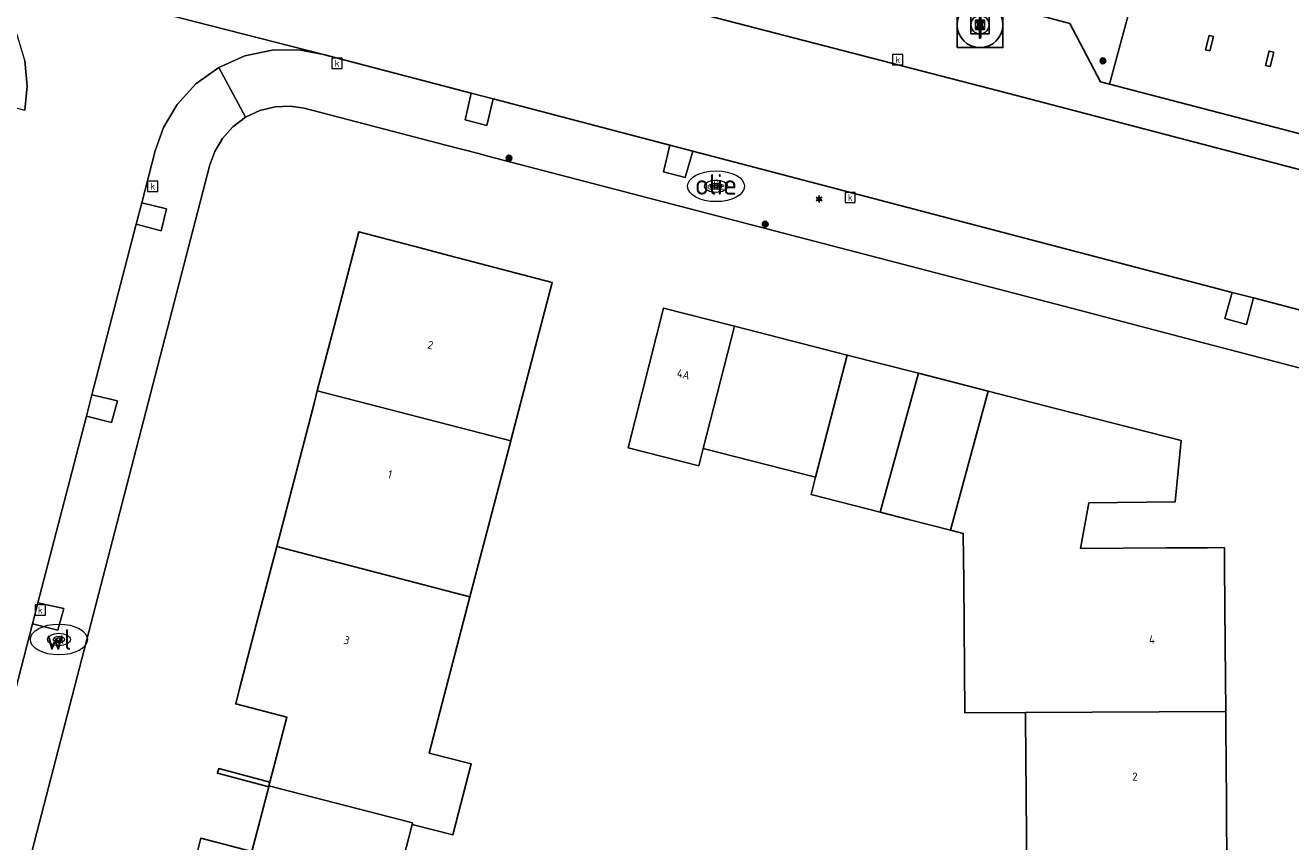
# Model space of a CAD drawing. Header units: metres. Extents: x 197147 to 199131, y 355511 to 356703.
# Tile 137 of 225: x 198514 to 198569, y 355885 to 355921. Entities that reach past the tile are written whole.
import ezdxf
from ezdxf.enums import TextEntityAlignment as Align

# ---------------------------------------------------------------- set-up
doc = ezdxf.new("R2010")
doc.units = ezdxf.units.M
for name, color, linetype, lineweight in [('B-WE-GR-BEPLANTING_CULTUUR_HEESTERS-G', 252, 'Continuous', 18), ('B-WE-KL-BRANDSTOF_PUT-S', 252, 'Continuous', 25), ('B-WE-KL-BRANDSTOF_PUT-S @ 0.05', 252, 'Continuous', 25), ('B-WE-KL-BRANDSTOF_PUT-S @ 0.1', 252, 'Continuous', 25), ('B-WE-KL-BRANDSTOF_PUT-S @ 0.2', 252, 'Continuous', 25), ('B-WE-KL-BRANDSTOF_PUT-S @ 0.5 (1)', 252, 'Continuous', 25), ('B-WE-KL-BRANDSTOF_PUT-S @ 0.5 (2)', 252, 'Continuous', 25), ('B-WE-KL-ET_LS_OV_LICHTMAST-S', 252, 'Continuous', 25), ('B-WE-KL-WATER_PUT-S', 252, 'Continuous', 25), ('B-WE-KL-WATER_PUT-S @ 0.05', 252, 'Continuous', 25), ('B-WE-KL-WATER_PUT-S @ 0.1', 252, 'Continuous', 25), ('B-WE-KL-WATER_PUT-S @ 0.2', 252, 'Continuous', 25), ('B-WE-KL-WATER_PUT-S @ 0.5 (1)', 252, 'Continuous', 25), ('B-WE-KL-WATER_PUT-S @ 0.5 (2)', 252, 'Continuous', 25), ('B-WE-OG-TERREIN_ERF-G', 252, 'Continuous', 18), ('B-WE-RI-GWA_KOLK-S', 252, 'Continuous', 25), ('B-WE-RI-GWA_RIOOLPUT-S', 252, 'Continuous', 25), ('B-WE-RI-GWA_RIOOLPUT-S @ 0.05', 252, 'Continuous', 25), ('B-WE-RI-GWA_RIOOLPUT-S @ 0.1', 252, 'Continuous', 25), ('B-WE-RI-GWA_RIOOLPUT-S @ 0.2', 252, 'Continuous', 25), ('B-WE-RI-GWA_RIOOLPUT-S @ 0.5 (1)', 252, 'Continuous', 25), ('B-WE-RI-GWA_RIOOLPUT-S @ 0.5 (2)', 252, 'Continuous', 25), ('B-WE-VH-ONVERHARD-G', 252, 'Continuous', 18), ('B-WE-VH-VERHARDING_ASFALT-G', 252, 'Continuous', 18), ('B-WE-VH-VERHARDING_TEGEL-G', 252, 'Continuous', 18), ('X-XX-AL-ALGEMEEN-G', 7, 'Continuous', 18), ('X-XX-AL-ALGEMEEN-S', 7, 'Continuous', 25), ('X-XX-AL-ALGEMEEN-S @ 0.05', 7, 'Continuous', 25), ('X-XX-AL-ALGEMEEN-S @ 0.1', 7, 'Continuous', 25), ('X-XX-AL-ALGEMEEN-S @ 0.2', 7, 'Continuous', 25), ('X-XX-AL-ALGEMEEN-S @ 0.5 (1)', 7, 'Continuous', 25), ('X-XX-AL-ALGEMEEN-S @ 0.5 (2)', 7, 'Continuous', 25)]:
    doc.layers.add(name, color=color, linetype=linetype, lineweight=lineweight)
for name, color, linetype in [('B-WE-IE-TERREINAFSCHEIDING_KUNSTMATIG_MUUR-G', 252, 'IE-TERREINAFSCHEIDING-KUNSTMATIG-DICHT'), ('B-WE-OG-BEBOUWING-GV', 252, 'Continuous'), ('B-WE-OG-BEBOUWING_HUISNUMMER-T18', 252, 'Continuous'), ('B-WE-VH-VERHARDING_ASFALT-GV', 253, 'Continuous'), ('B-WE-VH-VERHARDING_TEGEL-GV', 253, 'Continuous')]:
    doc.layers.add(name, color=color, linetype=linetype)
doc.styles.add('NLCS-ISO', font='NLCS-ISO.ttf')
doc.styles.add('NLCS-ISO-ANNOTATIEF-T18', font='NLCS-ISO.ttf', dxfattribs={"height": 1.8})
doc.styles.add('NLCS-ISO-M-T18', font='NLCS-ISO.ttf', dxfattribs={"height": 1.8})
doc.linetypes.add('IE-TERREINAFSCHEIDING-KUNSTMATIG-DICHT', pattern='A,8,-1,[82,NLCS.SHX,S=0.75,R=90,X=0,Y=0],-1', length=10)

# ---------------------------------------------------------------- blocks, each defined once
blk = doc.blocks.new('SIE-WEG_AFVALBAK_TYPE_01')
for radius in [0.25, 0.156]:
    blk.add_circle((0, 0), radius)
blk = doc.blocks.new('*U792')
at = {"layer": 'X-XX-AL-ALGEMEEN-S @ 0.05', "xscale": 0.05, "yscale": 0.05, "zscale": 0.05}
blk.add_blockref('SIE-WEG_AFVALBAK_TYPE_01', (198546.096, 355911.89), dxfattribs=at)
at = {"layer": 'X-XX-AL-ALGEMEEN-S @ 0.1', "xscale": 0.1, "yscale": 0.1, "zscale": 0.1}
blk.add_blockref('SIE-WEG_AFVALBAK_TYPE_01', (198546.096, 355911.89), dxfattribs=at)
at = {"layer": 'X-XX-AL-ALGEMEEN-S @ 0.2', "xscale": 0.2, "yscale": 0.2, "zscale": 0.2}
blk.add_blockref('SIE-WEG_AFVALBAK_TYPE_01', (198546.096, 355911.89), dxfattribs=at)
at = {"layer": 'X-XX-AL-ALGEMEEN-S @ 0.5 (1)', "xscale": 0.5, "yscale": 0.5, "zscale": 0.5}
blk.add_blockref('SIE-WEG_AFVALBAK_TYPE_01', (198546.096, 355911.89), dxfattribs=at)
at = {"layer": 'X-XX-AL-ALGEMEEN-S @ 0.5 (2)', "xscale": 0.5, "yscale": 0.5, "zscale": 0.5}
blk.add_blockref('SIE-WEG_AFVALBAK_TYPE_01', (198546.096, 355911.89), dxfattribs=at)
blk = doc.blocks.new('*U796')
at = {"layer": 'X-XX-AL-ALGEMEEN-S @ 0.05', "xscale": 0.05, "yscale": 0.05, "zscale": 0.05}
blk.add_blockref('SIE-WEG_AFVALBAK_TYPE_01', (198560.881, 355919.033), dxfattribs=at)
at = {"layer": 'X-XX-AL-ALGEMEEN-S @ 0.1', "xscale": 0.1, "yscale": 0.1, "zscale": 0.1}
blk.add_blockref('SIE-WEG_AFVALBAK_TYPE_01', (198560.881, 355919.033), dxfattribs=at)
at = {"layer": 'X-XX-AL-ALGEMEEN-S @ 0.2', "xscale": 0.2, "yscale": 0.2, "zscale": 0.2}
blk.add_blockref('SIE-WEG_AFVALBAK_TYPE_01', (198560.881, 355919.033), dxfattribs=at)
at = {"layer": 'X-XX-AL-ALGEMEEN-S @ 0.5 (1)', "xscale": 0.5, "yscale": 0.5, "zscale": 0.5}
blk.add_blockref('SIE-WEG_AFVALBAK_TYPE_01', (198560.881, 355919.033), dxfattribs=at)
at = {"layer": 'X-XX-AL-ALGEMEEN-S @ 0.5 (2)', "xscale": 0.5, "yscale": 0.5, "zscale": 0.5}
blk.add_blockref('SIE-WEG_AFVALBAK_TYPE_01', (198560.881, 355919.033), dxfattribs=at)
blk = doc.blocks.new('*U856')
at = {"layer": 'X-XX-AL-ALGEMEEN-S @ 0.05', "xscale": 0.05, "yscale": 0.05, "zscale": 0.05}
blk.add_blockref('SIE-WEG_AFVALBAK_TYPE_01', (198534.875, 355914.775), dxfattribs=at)
at = {"layer": 'X-XX-AL-ALGEMEEN-S @ 0.1', "xscale": 0.1, "yscale": 0.1, "zscale": 0.1}
blk.add_blockref('SIE-WEG_AFVALBAK_TYPE_01', (198534.875, 355914.775), dxfattribs=at)
at = {"layer": 'X-XX-AL-ALGEMEEN-S @ 0.2', "xscale": 0.2, "yscale": 0.2, "zscale": 0.2}
blk.add_blockref('SIE-WEG_AFVALBAK_TYPE_01', (198534.875, 355914.775), dxfattribs=at)
at = {"layer": 'X-XX-AL-ALGEMEEN-S @ 0.5 (1)', "xscale": 0.5, "yscale": 0.5, "zscale": 0.5}
blk.add_blockref('SIE-WEG_AFVALBAK_TYPE_01', (198534.875, 355914.775), dxfattribs=at)
at = {"layer": 'X-XX-AL-ALGEMEEN-S @ 0.5 (2)', "xscale": 0.5, "yscale": 0.5, "zscale": 0.5}
blk.add_blockref('SIE-WEG_AFVALBAK_TYPE_01', (198534.875, 355914.775), dxfattribs=at)
blk = doc.blocks.new('B-SIE-WEG_LICHTMAST-SO')
at = {"ltscale": 0.1}
for p, q in [((-0.33, 0.19), (-0.67, 0.39)), ((0, 0.39), (0, 0.77)), ((0.33, 0.19), (0.67, 0.39)), ((-0.33, -0.19), (-0.67, -0.39)), ((0, -0.39), (0, -0.77)), ((0.33, -0.19), (0.67, -0.39))]:
    blk.add_line(p, q, dxfattribs=at)
at = {"flags": 128}
for points in [[(-0.35, 0.15), (0.35, 0.15)], [(-0.35, -0.15), (0.35, -0.15)]]:
    blk.add_lwpolyline(points, dxfattribs=at)
at = {"ltscale": 0.1}
blk.add_circle((0, 0), 0.386, dxfattribs=at)
at = {"style": 'NLCS-ISO'}
blk.add_attdef('TYPE', text='', height=0.549, dxfattribs=at).set_placement((0, 0.77), align=Align.BOTTOM_CENTER)
blk = doc.blocks.new('BGT-KOLK-SO')
at = {"color": 0, "linetype": 'ByBlock', "lineweight": 18}
blk.add_lwpolyline([(-0.045, -0.045), (0.045, -0.045), (0.045, 0.045), (-0.045, 0.045)], close=True, dxfattribs=at)
at = {"color": 0, "linetype": 'ByBlock', "lineweight": 18, "style": 'NLCS-ISO-M-T18'}
blk.add_text('k', height=0.06, dxfattribs=at).set_placement((0, 0), align=Align.MIDDLE_CENTER)
blk = doc.blocks.new('SRI-PUT_INSPECTIE-SO')
at = {"lineweight": -3, "flags": 128}
blk.add_lwpolyline([(-2, -2), (2, -2), (2, 2), (-2, 2)], close=True, dxfattribs=at)
at = {"lineweight": -3, "ltscale": 1.5}
blk.add_circle((0, 0), 2, dxfattribs=at)
at = {"ltscale": 0.1, "style": 'NLCS-ISO'}
blk.add_text('I', height=2.5, dxfattribs=at).set_placement((0, -0.01), align=Align.MIDDLE_CENTER)
blk = doc.blocks.new('*U1058')
at = {"layer": 'B-WE-RI-GWA_RIOOLPUT-S @ 0.05', "xscale": 0.05, "yscale": 0.05, "zscale": 0.05}
blk.add_blockref('SRI-PUT_INSPECTIE-SO', (198555.498, 355920.612), dxfattribs=at)
at = {"layer": 'B-WE-RI-GWA_RIOOLPUT-S @ 0.1', "xscale": 0.1, "yscale": 0.1, "zscale": 0.1}
blk.add_blockref('SRI-PUT_INSPECTIE-SO', (198555.498, 355920.612), dxfattribs=at)
at = {"layer": 'B-WE-RI-GWA_RIOOLPUT-S @ 0.2', "xscale": 0.2, "yscale": 0.2, "zscale": 0.2}
blk.add_blockref('SRI-PUT_INSPECTIE-SO', (198555.498, 355920.612), dxfattribs=at)
at = {"layer": 'B-WE-RI-GWA_RIOOLPUT-S @ 0.5 (1)', "xscale": 0.5, "yscale": 0.5, "zscale": 0.5}
blk.add_blockref('SRI-PUT_INSPECTIE-SO', (198555.498, 355920.612), dxfattribs=at)
at = {"layer": 'B-WE-RI-GWA_RIOOLPUT-S @ 0.5 (2)', "xscale": 0.5, "yscale": 0.5, "zscale": 0.5}
blk.add_blockref('SRI-PUT_INSPECTIE-SO', (198555.498, 355920.612), dxfattribs=at)
blk = doc.blocks.new('SKL-BENZINEPUT_OLIEPUT-SO')
at = {"color": 0, "linetype": 'ByBlock', "lineweight": 18}
blk.add_ellipse((0, 0), major_axis=(2.5, 0), ratio=0.54, dxfattribs=at)
at = {"color": 0, "linetype": 'ByBlock', "lineweight": 18, "style": 'NLCS-ISO'}
blk.add_text('olie', height=1.8, dxfattribs=at).set_placement((0, 0.16), align=Align.MIDDLE_CENTER)
blk = doc.blocks.new('*U1066')
at = {"layer": 'B-WE-KL-BRANDSTOF_PUT-S @ 0.05', "xscale": 0.05, "yscale": 0.05, "zscale": 0.05}
blk.add_blockref('SKL-BENZINEPUT_OLIEPUT-SO', (198543.939, 355913.545), dxfattribs=at)
at = {"layer": 'B-WE-KL-BRANDSTOF_PUT-S @ 0.1', "xscale": 0.1, "yscale": 0.1, "zscale": 0.1}
blk.add_blockref('SKL-BENZINEPUT_OLIEPUT-SO', (198543.939, 355913.545), dxfattribs=at)
at = {"layer": 'B-WE-KL-BRANDSTOF_PUT-S @ 0.2', "xscale": 0.2, "yscale": 0.2, "zscale": 0.2}
blk.add_blockref('SKL-BENZINEPUT_OLIEPUT-SO', (198543.939, 355913.545), dxfattribs=at)
at = {"layer": 'B-WE-KL-BRANDSTOF_PUT-S @ 0.5 (1)', "xscale": 0.5, "yscale": 0.5, "zscale": 0.5}
blk.add_blockref('SKL-BENZINEPUT_OLIEPUT-SO', (198543.939, 355913.545), dxfattribs=at)
at = {"layer": 'B-WE-KL-BRANDSTOF_PUT-S @ 0.5 (2)', "xscale": 0.5, "yscale": 0.5, "zscale": 0.5}
blk.add_blockref('SKL-BENZINEPUT_OLIEPUT-SO', (198543.939, 355913.545), dxfattribs=at)
blk = doc.blocks.new('SKL-WATERLEIDINGPUT-SO')
at = {"color": 0, "linetype": 'ByBlock', "lineweight": 18}
blk.add_ellipse((0, 0), major_axis=(2.5, 0), ratio=0.54, dxfattribs=at)
at = {"color": 0, "linetype": 'ByBlock', "lineweight": 18, "style": 'NLCS-ISO'}
blk.add_text('wl', height=1.8, dxfattribs=at).set_placement((0, 0), align=Align.MIDDLE_CENTER)
blk = doc.blocks.new('*U1155')
at = {"layer": 'B-WE-KL-WATER_PUT-S @ 0.05', "xscale": 0.05, "yscale": 0.05, "zscale": 0.05}
blk.add_blockref('SKL-WATERLEIDINGPUT-SO', (198515.171, 355893.707), dxfattribs=at)
at = {"layer": 'B-WE-KL-WATER_PUT-S @ 0.1', "xscale": 0.1, "yscale": 0.1, "zscale": 0.1}
blk.add_blockref('SKL-WATERLEIDINGPUT-SO', (198515.171, 355893.707), dxfattribs=at)
at = {"layer": 'B-WE-KL-WATER_PUT-S @ 0.2', "xscale": 0.2, "yscale": 0.2, "zscale": 0.2}
blk.add_blockref('SKL-WATERLEIDINGPUT-SO', (198515.171, 355893.707), dxfattribs=at)
at = {"layer": 'B-WE-KL-WATER_PUT-S @ 0.5 (1)', "xscale": 0.5, "yscale": 0.5, "zscale": 0.5}
blk.add_blockref('SKL-WATERLEIDINGPUT-SO', (198515.171, 355893.707), dxfattribs=at)
at = {"layer": 'B-WE-KL-WATER_PUT-S @ 0.5 (2)', "xscale": 0.5, "yscale": 0.5, "zscale": 0.5}
blk.add_blockref('SKL-WATERLEIDINGPUT-SO', (198515.171, 355893.707), dxfattribs=at)

msp = doc.modelspace()

# ---------------------------------------------------------------- linework, layer by layer
at = {"layer": 'B-WE-GR-BEPLANTING_CULTUUR_HEESTERS-G', "ltscale": 0.2, "flags": 128}
for points in [[(198563.102, 355925.196), (198568.402, 355944.848), (198566.288, 355945.445), (198565.373, 355944.83), (198564.331, 355944.469), (198564, 355944.382), (198563.7, 355944.175), (198563.493, 355943.875), (198563.406, 355943.544), (198563.477, 355943.072), (198563.729, 355942.721), (198563.755, 355942.685), (198565.593, 355941.105), (198564.15, 355935.425), (198562.782, 355930.04), (198561.378, 355924.515), (198558.682, 355923.281), (198558.202, 355923.061), (198557.692, 355921.205), (198557.672, 355921.131), (198559.436, 355920.662), (198560.774, 355918.117), (198561.165, 355918.015), (198563.102, 355925.196)], [(198509.18, 355923.805), (198502.841, 355925.441), (198502.534, 355925.424), (198502.286, 355925.242), (198502.178, 355924.953), (198502.245, 355924.653), (198504.793, 355920.251), (198504.86, 355920.044), (198504.828, 355919.804), (198504.69, 355919.606), (198504.501, 355919.498), (198504.913, 355919.37), (198504.838, 355919.158), (198513.684, 355916.871), (198513.778, 355917.932), (198513.673, 355919.051), (198513.347, 355920.171), (198512.801, 355921.227), (198512.058, 355922.156), (198511.167, 355922.908), (198510.188, 355923.459), (198509.18, 355923.805)]]:
    msp.add_lwpolyline(points, close=True, dxfattribs=at)
at = {"layer": 'B-WE-IE-TERREINAFSCHEIDING_KUNSTMATIG_MUUR-G', "ltscale": 0.2, "flags": 128}
for points in [[(198565.563, 355919.468), (198565.727, 355920.097), (198565.534, 355920.147), (198565.369, 355919.518), (198565.563, 355919.468)], [(198567.991, 355918.832), (198568.194, 355918.779), (198568.359, 355919.408), (198568.155, 355919.461), (198567.991, 355918.832)], [(198524.355, 355887.262), (198524.365, 355887.298), (198524.409, 355887.467), (198522.166, 355888.058), (198522.112, 355887.852), (198524.355, 355887.262)]]:
    msp.add_lwpolyline(points, close=True, dxfattribs=at)
at = {"layer": 'B-WE-OG-BEBOUWING-GV', "ltscale": 0.2, "flags": 128}
for points in [[(198527.303, 355907.748), (198526.482, 355904.595), (198534.952, 355902.401), (198534.954, 355902.41), (198536.764, 355909.338), (198532.636, 355910.417), (198532.467, 355910.461), (198530.987, 355910.848), (198528.294, 355911.551), (198528.12, 355910.883), (198527.303, 355907.748)], [(198544.749, 355907.422), (198541.643, 355908.211), (198540.09, 355902.098), (198543.181, 355901.308), (198543.376, 355902.071), (198544.749, 355907.422)], [(198548.299, 355900.813), (198549.688, 355906.154), (198544.749, 355907.422), (198543.376, 355902.071), (198548.299, 355900.813)], [(198551.127, 355899.278), (198552.798, 355905.358), (198549.688, 355906.154), (198548.299, 355900.813), (198548.105, 355900.05), (198551.127, 355899.278)], [(198554.198, 355898.493), (198555.85, 355904.576), (198552.798, 355905.358), (198551.127, 355899.278), (198552.368, 355898.961), (198554.198, 355898.493)], [(198534.952, 355902.401), (198526.482, 355904.595), (198526.353, 355904.1), (198525.536, 355900.964), (198524.705, 355897.775), (198533.167, 355895.57), (198534.952, 355902.401)], [(198555.85, 355904.576), (198554.198, 355898.493), (198554.766, 355898.348), (198554.784, 355896.251), (198554.833, 355890.494), (198557.492, 355890.517), (198566.255, 355890.553), (198566.233, 355893.484), (198566.207, 355896.923), (198566.201, 355897.732), (198565.455, 355897.726), (198563.641, 355897.713), (198559.904, 355897.685), (198560.268, 355899.692), (198564.036, 355899.725), (198564.309, 355902.411), (198563.68, 355902.571), (198558.857, 355903.806), (198555.85, 355904.576)], [(198533.167, 355895.57), (198524.705, 355897.775), (198523.9, 355894.684), (198523.083, 355891.549), (198522.912, 355890.891), (198525.155, 355890.301), (198524.409, 355887.467), (198524.365, 355887.298), (198530.656, 355885.68), (198530.638, 355885.612), (198532.412, 355885.154), (198533.216, 355888.266), (198531.382, 355888.739), (198533.167, 355895.57)], [(198557.553, 355883.438), (198566.308, 355883.491), (198566.285, 355886.614), (198566.26, 355889.884), (198566.255, 355890.553), (198557.492, 355890.517), (198557.494, 355890.277), (198557.553, 355883.438)], [(198524.365, 355887.298), (198524.355, 355887.262), (198523.61, 355884.428), (198521.386, 355885.013), (198521.233, 355884.422), (198520.416, 355881.267), (198519.567, 355877.989), (198528.107, 355875.809), (198530.638, 355885.612), (198530.656, 355885.68), (198524.365, 355887.298)]]:
    msp.add_lwpolyline(points, close=True, dxfattribs=at)
at = {"layer": 'B-WE-OG-TERREIN_ERF-G', "ltscale": 0.2, "flags": 128}
for points in [[(198571.488, 355943.978), (198568.402, 355944.848), (198563.102, 355925.196), (198561.165, 355918.015), (198606.249, 355906.268)], [(198521.233, 355884.422), (198521.386, 355885.013), (198523.61, 355884.428), (198524.355, 355887.262), (198522.112, 355887.852), (198522.166, 355888.058), (198524.409, 355887.467), (198525.155, 355890.301), (198522.912, 355890.891), (198523.083, 355891.549), (198523.9, 355894.684), (198524.705, 355897.775), (198525.536, 355900.964), (198526.353, 355904.1), (198526.482, 355904.595), (198527.303, 355907.748), (198528.12, 355910.883), (198528.294, 355911.551), (198530.987, 355910.848), (198532.467, 355910.461), (198532.636, 355910.417), (198536.764, 355909.338), (198534.954, 355902.41), (198534.952, 355902.401), (198533.167, 355895.57), (198531.382, 355888.739), (198533.216, 355888.266), (198532.412, 355885.154), (198530.638, 355885.612), (198528.107, 355875.809)], [(198557.553, 355883.438), (198557.494, 355890.277), (198557.492, 355890.517), (198554.833, 355890.494), (198554.784, 355896.251), (198554.766, 355898.348), (198554.198, 355898.493), (198552.368, 355898.961), (198551.127, 355899.278), (198548.105, 355900.05), (198548.299, 355900.813), (198543.376, 355902.071), (198543.181, 355901.308), (198540.09, 355902.098), (198541.643, 355908.211), (198544.749, 355907.422), (198549.688, 355906.154), (198552.798, 355905.358), (198555.85, 355904.576), (198558.857, 355903.806), (198563.68, 355902.571), (198564.309, 355902.411), (198564.036, 355899.725), (198560.268, 355899.692), (198559.904, 355897.685), (198563.641, 355897.713), (198565.455, 355897.726), (198566.201, 355897.732), (198566.207, 355896.923), (198566.233, 355893.484), (198566.255, 355890.553), (198566.26, 355889.884), (198566.285, 355886.614), (198566.308, 355883.491)]]:
    msp.add_lwpolyline(points, dxfattribs=at)
for points in [[(198565.534, 355920.147), (198565.727, 355920.097), (198565.563, 355919.468), (198565.369, 355919.518), (198565.534, 355920.147)], [(198568.194, 355918.779), (198567.991, 355918.832), (198568.155, 355919.461), (198568.359, 355919.408), (198568.194, 355918.779)], [(198533.601, 355914.957), (198532.049, 355915.362), (198525.908, 355916.964), (198525.293, 355917.053), (198524.636, 355917.025), (198523.971, 355916.863), (198523.339, 355916.566), (198522.78, 355916.147), (198522.326, 355915.635), (198521.993, 355915.068), (198521.783, 355914.483), (198487.496, 355782.276), (198574.157, 355760.137), (198578.928, 355776.77), (198589.329, 355813.026), (198585.38, 355814.269), (198571.775, 355818.022), (198571.131, 355899.543), (198571.086, 355905.181), (198564.775, 355906.827), (198559.835, 355908.115), (198533.943, 355914.868), (198533.601, 355914.957)]]:
    msp.add_lwpolyline(points, close=True, dxfattribs=at)
at = {"layer": 'B-WE-VH-ONVERHARD-G', "ltscale": 0.2, "flags": 128}
for points in [[(198533.215, 355917.617), (198532.954, 355916.455), (198533.899, 355916.207), (198534.183, 355917.364), (198533.215, 355917.617)], [(198542.926, 355915.077), (198541.91, 355915.343), (198541.647, 355914.176), (198542.594, 355913.932), (198542.926, 355915.077)], [(198518.794, 355912.822), (198518.551, 355911.884), (198519.65, 355911.597), (198519.886, 355912.553), (198518.794, 355912.822)], [(198566.539, 355908.901), (198566.213, 355907.755), (198567.158, 355907.496), (198567.466, 355908.658), (198566.539, 355908.901)], [(198516.372, 355903.485), (198517.466, 355903.201), (198517.739, 355904.156), (198516.615, 355904.421), (198516.372, 355903.485)], [(198514.252, 355895.312), (198514.012, 355894.389), (198515.116, 355894.109), (198515.379, 355895.07), (198514.252, 355895.312)]]:
    msp.add_lwpolyline(points, close=True, dxfattribs=at)
at = {"layer": 'B-WE-VH-VERHARDING_ASFALT-G', "ltscale": 0.2, "flags": 128}
for points in [[(198605.843, 355904.771), (198556.761, 355917.608), (198418.75, 355953.29)], [(198511.883, 355886.18), (198514.012, 355894.389), (198514.252, 355895.312), (198516.372, 355903.485), (198516.615, 355904.421), (198518.551, 355911.884), (198518.794, 355912.822), (198519.382, 355915.089), (198519.755, 355916.122), (198520.352, 355917.123), (198521.171, 355918.022), (198522.179, 355918.749), (198523.316, 355919.25), (198524.506, 355919.501), (198525.671, 355919.509), (198526.751, 355919.308), (198509.18, 355923.805)], [(198509.18, 355923.805), (198526.751, 355919.308), (198533.215, 355917.617), (198534.183, 355917.364), (198541.91, 355915.343), (198542.926, 355915.077), (198566.539, 355908.901), (198567.466, 355908.658), (198576.7, 355906.243)], [(198513.673, 355919.051), (198513.778, 355917.932), (198513.684, 355916.871)]]:
    msp.add_lwpolyline(points, dxfattribs=at)
at = {"layer": 'B-WE-VH-VERHARDING_ASFALT-GV', "flags": 128}
for points in [[(198605.843, 355904.771), (198556.761, 355917.608), (198418.75, 355953.29)], [(198434.344, 355943.144), (198451.261, 355938.772), (198452.535, 355938.443), (198459.961, 355936.523), (198461.674, 355936.08), (198469.445, 355934.072), (198470.851, 355933.708), (198472.238, 355933.35), (198476.604, 355932.222), (198482.854, 355930.606), (198485.979, 355929.799), (198489.104, 355928.991), (198492.229, 355928.184), (198498.479, 355926.568), (198502.841, 355925.441), (198509.18, 355923.805), (198526.751, 355919.308), (198533.215, 355917.617), (198534.183, 355917.364), (198541.91, 355915.343), (198542.926, 355915.077), (198566.539, 355908.901), (198567.466, 355908.658), (198576.7, 355906.243)]]:
    msp.add_lwpolyline(points, dxfattribs=at)
at = {"layer": 'B-WE-VH-VERHARDING_TEGEL-G', "ltscale": 0.2, "flags": 128}
for points in [[(198418.75, 355953.29), (198556.761, 355917.608), (198605.843, 355904.771)], [(198606.249, 355906.268), (198561.165, 355918.015), (198560.774, 355918.117), (198559.436, 355920.662), (198557.672, 355921.131), (198557.692, 355921.205), (198553.715, 355922.201), (198552.65, 355922.467), (198551.065, 355922.833), (198548.972, 355921.029), (198519.524, 355928.89), (198519.524, 355928.89), (198518.381, 355929.195), (198516.8, 355929.593), (198449.982, 355946.879), (198448.986, 355947.137), (198449.042, 355947.43), (198448.219, 355948.806), (198446.528, 355949.251), (198442.266, 355950.326)], [(198576.7, 355906.243), (198567.466, 355908.658), (198567.158, 355907.496), (198566.213, 355907.755), (198566.539, 355908.901), (198542.926, 355915.077), (198542.594, 355913.932), (198541.647, 355914.176), (198541.91, 355915.343), (198534.183, 355917.364), (198533.899, 355916.207), (198532.954, 355916.455), (198533.215, 355917.617), (198526.751, 355919.308), (198525.671, 355919.509), (198524.506, 355919.501), (198523.316, 355919.25), (198522.179, 355918.749), (198522.179, 355918.749), (198523.339, 355916.566), (198523.971, 355916.863), (198524.636, 355917.025), (198525.293, 355917.053), (198525.908, 355916.964), (198532.049, 355915.362), (198533.601, 355914.957), (198533.943, 355914.868), (198559.835, 355908.115), (198564.775, 355906.827), (198571.086, 355905.181)], [(198487.496, 355782.276), (198521.783, 355914.483), (198521.993, 355915.068), (198522.326, 355915.635), (198522.78, 355916.147), (198523.339, 355916.566), (198522.179, 355918.749), (198521.171, 355918.022), (198520.352, 355917.123), (198519.755, 355916.122), (198519.382, 355915.089), (198518.794, 355912.822), (198519.886, 355912.553), (198519.65, 355911.597), (198518.551, 355911.884), (198516.615, 355904.421), (198517.739, 355904.156), (198517.466, 355903.201), (198516.372, 355903.485), (198514.252, 355895.312), (198515.379, 355895.07), (198515.116, 355894.109), (198514.012, 355894.389), (198511.883, 355886.18)]]:
    msp.add_lwpolyline(points, dxfattribs=at)
at = {"layer": 'B-WE-VH-VERHARDING_TEGEL-GV', "flags": 128}
for points in [[(198519.524, 355928.89), (198518.381, 355929.195), (198516.8, 355929.593), (198449.982, 355946.879), (198448.986, 355947.137), (198449.042, 355947.43), (198448.219, 355948.806), (198446.528, 355949.251), (198442.266, 355950.326), (198441.606, 355950.492), (198438.289, 355950.314), (198418.997, 355955.195), (198418.75, 355953.29), (198556.761, 355917.608), (198605.843, 355904.771)], [(198606.249, 355906.268), (198561.165, 355918.015), (198560.774, 355918.117), (198559.436, 355920.662), (198557.672, 355921.131), (198557.692, 355921.205), (198553.715, 355922.201), (198552.65, 355922.467), (198551.065, 355922.833), (198548.972, 355921.029), (198519.524, 355928.89)]]:
    msp.add_lwpolyline(points, dxfattribs=at)
at = {"layer": 'X-XX-AL-ALGEMEEN-G', "ltscale": 0.2, "flags": 128}
for points in [[(198533.215, 355917.617), (198532.954, 355916.455), (198533.899, 355916.207), (198534.183, 355917.364), (198533.215, 355917.617)], [(198542.926, 355915.077), (198541.91, 355915.343), (198541.647, 355914.176), (198542.594, 355913.932), (198542.926, 355915.077)], [(198518.794, 355912.822), (198518.551, 355911.884), (198519.65, 355911.597), (198519.886, 355912.553), (198518.794, 355912.822)], [(198567.466, 355908.658), (198566.539, 355908.901), (198566.213, 355907.755), (198567.158, 355907.496), (198567.466, 355908.658)], [(198516.372, 355903.485), (198517.466, 355903.201), (198517.739, 355904.156), (198516.615, 355904.421), (198516.372, 355903.485)], [(198514.252, 355895.312), (198514.012, 355894.389), (198515.116, 355894.109), (198515.379, 355895.07), (198514.252, 355895.312)]]:
    msp.add_lwpolyline(points, close=True, dxfattribs=at)

# ---------------------------------------------------------------- block references
at = {"layer": 'B-WE-KL-BRANDSTOF_PUT-S'}
msp.add_blockref('*U1066', (0, 0), dxfattribs=at)
at = {"layer": 'B-WE-KL-ET_LS_OV_LICHTMAST-S', "xscale": 0.2, "yscale": 0.2, "zscale": 0.2}
msp.add_blockref('B-SIE-WEG_LICHTMAST-SO', (198548.451, 355912.988), dxfattribs=at)
at = {"layer": 'B-WE-KL-WATER_PUT-S'}
msp.add_blockref('*U1155', (0, 0), dxfattribs=at)
at = {"layer": 'B-WE-RI-GWA_KOLK-S', "xscale": 5, "yscale": 5, "zscale": 5}
for p in [(198527.35, 355918.925), (198551.895, 355919.085), (198519.277, 355913.543), (198549.813, 355913.051), (198514.356, 355894.993)]:
    msp.add_blockref('BGT-KOLK-SO', p, dxfattribs=at)
at = {"layer": 'B-WE-RI-GWA_RIOOLPUT-S'}
msp.add_blockref('*U1058', (0, 0), dxfattribs=at)
at = {"layer": 'X-XX-AL-ALGEMEEN-S'}
for name in ['*U796', '*U856', '*U792']:
    msp.add_blockref(name, (0, 0), dxfattribs=at)

# ---------------------------------------------------------------- texts
at = {"layer": 'B-WE-OG-BEBOUWING_HUISNUMMER-T18', "style": 'NLCS-ISO-ANNOTATIEF-T18'}
for s, rotation, p in [('2', 345.3, (198531.438, 355906.596)), ('2', 345.3, (198531.438, 355906.596)), ('4A', 345.7, (198542.514, 355905.316)), ('4A', 345.7, (198542.514, 355905.316)), ('1', 345.4, (198529.663, 355900.938)), ('1', 345.4, (198529.663, 355900.938)), ('3', 345.4, (198527.771, 355893.677)), ('3', 345.4, (198527.771, 355893.677)), ('4', 0.4, (198563.026, 355893.708)), ('4', 0.4, (198563.026, 355893.708)), ('2', 0.4, (198562.277, 355887.702)), ('2', 0.4, (198562.277, 355887.702))]:
    msp.add_text(s, height=0.36, rotation=rotation, dxfattribs=at).set_placement(p, align=Align.MIDDLE_CENTER)

doc.saveas('drawing.dxf')
